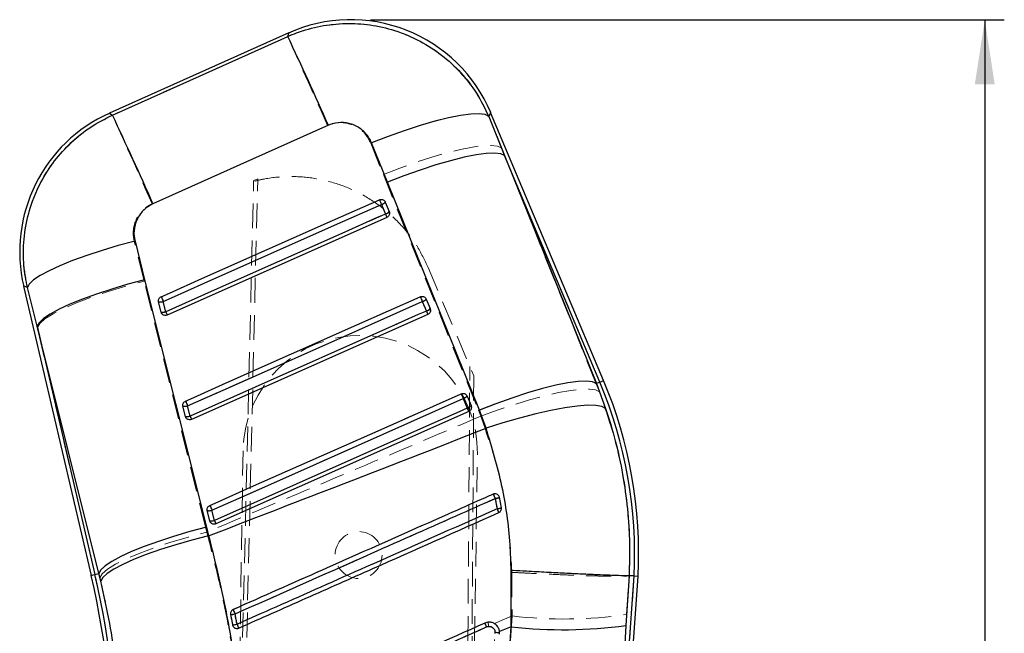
# Model space of a CAD drawing. Header units: millimetres. Extents: x 42 to 356, y 8 to 287.
# Tile 9 of 16: x 133 to 184, y 256 to 287. Entities that reach past the tile are written whole.
import ezdxf

# ---------------------------------------------------------------- set-up
doc = ezdxf.new("R2010")
doc.units = ezdxf.units.MM
doc.linetypes.add('HIDDEN', pattern=[1.905, 1.27, -0.635])
doc.layers.add('FORMATO', color=179, linetype='Continuous')
doc.styles.add('SLDTEXTSTYLE0', font='TXT', dxfattribs={"width": 0.75})
doc.dimstyles.new('SLDDIMSTYLE0', dxfattribs={"dimtxt": 3.5, "dimasz": 3.302, "dimexe": 0, "dimexo": 0.0625, "dimgap": 0.875, "dimtad": 1, "dimdec": 0, "dimlfac": 1.333333, "dimrnd": 1e-09, "dimzin": 12, "dimdsep": 46, "dimtxsty": 'SLDTEXTSTYLE0', "dimsah": 1, "dimcen": 0.09, "dimadec": 0, "dimazin": 3, "dimtfac": 1, "dimtdec": 0, "dimtofl": 0, "dimtmove": 0, "dimatfit": 3, "dimfxl": 0, "dimfrac": 2, "dimtolj": 1, "dimtzin": 12, "dimarcsym": 0})

# ---------------------------------------------------------------- blocks, each defined once
blk = doc.blocks.new('_D')
at = {"layer": 'FORMATO'}
for p, q in [((151.406, 287.076), (183.858, 287.076)), ((182.858, 287.076), (182.858, 136)), ((154.417, 136), (183.858, 136))]:
    blk.add_line(p, q, dxfattribs=at)
for points in [[(182.858, 287.076), (182.35, 283.774), (183.366, 283.774)], [(182.858, 136), (183.366, 139.302), (182.35, 139.302)]]:
    blk.add_solid(points, dxfattribs=at)
at = {"layer": 'FORMATO', "insert": (178.346, 151.047), "char_height": 3.5, "attachment_point": 1, "rotation": 90, "style": 'SLDTEXTSTYLE0'}
blk.add_mtext('201', dxfattribs=at)

msp = doc.modelspace()

# ---------------------------------------------------------------- linework, layer by layer
at = {"color": 7, "linetype": 'Continuous', "lineweight": 25}
for p, q in [((147.232675, 286.398262), (138.045655, 282.28495)), ((163.344617, 268.596855), (157.56146, 282.325719)), ((157.464246, 282.126442), (158.271622, 280.116004)), ((152.280495, 278.754525), (151.468517, 280.762382)), ((158.271622, 280.116004), (162.975707, 268.441454)), ((163.157211, 268.517908), (158.271622, 280.116004)), ((156.987397, 267.082859), (152.280495, 278.754525)), ((152.168117, 277.740785), (152.374088, 277.251818)), ((151.972398, 277.615537), (152.178362, 277.12657)), ((152.374088, 277.251818), (152.381987, 277.229913)), ((152.256138, 276.955177), (141.00496, 271.953729)), ((139.356727, 275.735431), (139.850664, 273.755167)), ((139.850664, 273.755167), (143.01453, 261.093364)), ((133.656572, 273.435638), (137.108463, 258.624865)), ((134.344764, 271.378764), (133.848269, 273.357999)), ((154.260809, 272.772853), (154.46678, 272.283897)), ((140.69037, 272.108961), (140.567773, 272.634987)), ((140.92725, 272.124954), (140.804661, 272.650969)), ((154.065031, 272.647571), (154.270998, 272.158605)), ((154.46678, 272.283897), (154.474789, 272.261624)), ((140.708724, 272.058704), (140.69037, 272.108961)), ((154.348826, 271.987267), (142.250574, 266.609271)), ((137.504315, 258.717122), (134.344764, 271.378764)), ((134.344764, 271.378764), (137.306509, 258.671022)), ((163.157211, 268.517908), (162.975707, 268.441454)), ((162.975707, 268.441454), (163.450335, 267.168925)), ((156.157681, 267.679629), (156.363648, 267.190662)), ((156.353499, 267.804932), (156.55947, 267.315977)), ((141.935977, 266.764515), (141.813379, 267.290541)), ((142.172791, 266.780485), (142.050198, 267.306511)), ((156.55947, 267.315977), (156.567553, 267.293446)), ((141.954157, 266.714603), (141.935977, 266.764515)), ((156.441513, 267.019347), (143.496187, 261.264802)), ((157.329933, 266.153005), (156.987397, 267.082859)), ((158.010851, 262.621564), (158.001822, 262.653884)), ((158.111843, 262.084026), (158.010851, 262.621564)), ((143.181586, 261.420068), (143.058988, 261.946083)), ((143.418355, 261.436027), (143.295761, 261.962053)), ((143.01453, 261.093364), (143.123578, 260.648195)), ((143.199648, 261.37038), (143.181586, 261.420068)), ((137.306509, 258.671022), (137.504315, 258.717122)), ((137.601138, 258.325089), (137.504315, 258.717122)), ((158.613268, 255.98679), (158.6159, 258.875864)), ((162.177244, 215.379224), (165.107591, 258.579843)), ((162.272479, 219.788043), (164.904581, 258.591829)), ((164.649198, 258.606889), (164.486589, 256.061495)), ((164.649324, 258.606889), (164.649198, 258.606889)), ((164.904581, 258.591829), (164.649324, 258.606889)), ((164.904581, 258.591829), (165.107591, 258.579843)), ((144.350789, 256.089619), (144.36728, 256.037757)), ((164.486589, 256.061495), (162.272479, 219.788043)), ((157.785466, 255.695429), (157.782849, 255.648373)), ((158.017538, 255.618612), (158.020061, 255.665897)), ((158.613268, 255.98679), (158.018442, 255.744391)), ((158.020061, 255.665897), (158.018442, 255.744391))]:
    msp.add_line(p, q, dxfattribs=at)
at = {"color": 7, "linetype": 'HIDDEN', "lineweight": 18}
for p, q in [((158.106262, 280.508556), (157.460446, 282.118653)), ((140.237066, 277.645656), (149.21427, 281.663068)), ((151.423217, 280.755565), (152.072357, 279.147022)), ((158.106262, 280.508556), (163.157211, 268.517908)), ((162.966799, 268.437699), (158.106262, 280.508556)), ((143.812572, 211.645516), (145.430902, 278.799508)), ((144.036052, 211.64208), (145.637, 278.927159)), ((145.431764, 278.835249), (145.637, 278.927159)), ((152.072357, 279.147022), (156.933751, 267.07707)), ((152.374017, 277.252041), (152.168046, 277.741008)), ((152.179975, 277.126592), (151.974005, 277.615559)), ((152.379507, 277.237625), (152.374017, 277.252041)), ((152.256138, 276.955177), (152.179975, 277.126592)), ((139.823916, 273.689833), (139.315309, 275.731922)), ((154.332576, 274.456967), (154.362223, 274.386593)), ((154.362223, 274.386593), (156.698407, 268.840634)), ((133.846887, 273.358558), (134.359056, 271.317442)), ((142.970779, 261.089553), (139.823916, 273.689833)), ((154.466706, 272.284132), (154.260735, 272.773088)), ((140.567914, 272.634708), (140.690512, 272.108693)), ((140.806222, 272.651114), (140.928818, 272.125088)), ((154.272647, 272.158661), (154.066677, 272.647627)), ((154.472231, 272.269603), (154.466706, 272.284132)), ((140.690512, 272.108693), (140.712808, 272.051059)), ((141.00496, 271.953729), (140.928818, 272.125088)), ((137.306509, 258.671022), (134.359056, 271.317442)), ((134.359056, 271.317442), (137.504656, 258.717206)), ((156.093822, 211.45677), (156.495755, 269.32171)), ((156.698407, 268.840634), (156.317302, 211.453333)), ((163.157211, 268.517908), (162.966799, 268.437699)), ((163.132839, 268.018403), (162.966799, 268.437699)), ((156.365324, 267.19074), (156.159354, 267.679707)), ((156.559395, 267.316212), (156.353423, 267.805178)), ((141.813525, 267.290261), (141.936123, 266.764235)), ((142.051813, 267.306656), (142.17441, 266.78063)), ((156.564944, 267.301616), (156.559395, 267.316212)), ((141.936123, 266.764235), (141.958366, 266.706691)), ((156.933751, 267.07707), (157.053597, 266.770639)), ((144.88583, 265.006696), (144.065679, 211.641624)), ((156.064262, 211.457222), (156.884413, 264.822294)), ((157.694567, 262.784586), (157.717642, 262.790699)), ((143.059137, 261.945803), (143.181735, 261.419777)), ((143.297411, 261.962198), (143.420008, 261.436172)), ((143.181735, 261.419777), (143.203941, 261.3623)), ((143.032986, 260.837705), (142.970779, 261.089553)), ((137.306509, 258.671022), (137.504656, 258.717206)), ((137.504656, 258.717206), (137.55992, 258.495421)), ((158.65011, 258.779288), (158.656801, 256.548076)), ((164.904581, 258.591829), (162.296842, 220.14723)), ((164.524235, 256.620881), (164.649779, 258.606816)), ((144.374128, 256.023983), (144.350801, 256.089608)), ((157.76121, 256.151153), (158.656801, 256.548076)), ((157.454418, 256.015182), (157.357465, 255.990036))]:
    msp.add_line(p, q, dxfattribs=at)
at = {"color": 7, "linetype": 'HIDDEN', "lineweight": 18, "flags": 128}
for points in [[(147.232675, 286.398262), (147.226155, 286.376972), (147.17586, 286.212799)], [(147.17586, 286.212799), (142.651435, 284.186982), (138.199436, 282.193598)], [(147.17586, 286.212799), (147.22938, 286.09372), (147.334825, 285.858658), (147.489941, 285.512642), (147.691412, 285.063059), (147.934927, 284.519531), (148.215281, 283.893683), (148.526479, 283.19889), (148.861866, 282.450017), (149.21427, 281.663079)], [(138.199436, 282.193598), (138.062688, 282.274835), (138.045655, 282.28495)], [(157.460446, 282.118653), (157.549799, 282.301814), (157.561458, 282.325719)], [(138.199436, 282.193598), (138.252952, 282.07453), (138.358365, 281.839546), (138.513422, 281.493664), (138.714808, 281.044271), (138.958221, 280.50099), (139.238457, 279.875398), (139.549528, 279.180896), (139.884786, 278.432314), (140.237066, 277.645656)], [(157.460446, 282.118653), (157.268738, 282.214195), (156.956475, 282.255009), (156.530621, 282.24019), (156.000681, 282.170084), (155.378481, 282.046233), (154.677906, 281.87142), (153.914589, 281.649534), (153.105563, 281.385538), (152.268881, 281.085309), (151.423217, 280.755565)], [(152.072357, 279.147022), (152.914692, 279.474375), (153.748191, 279.772513), (154.554418, 280.034844), (155.315541, 280.255546), (156.014725, 280.429766), (156.636504, 280.553617), (157.167125, 280.624394), (157.594852, 280.64051), (157.910222, 280.601606), (158.106262, 280.508556)], [(151.866412, 277.857528), (151.449041, 277.671997), (149.77956, 276.929863), (143.101632, 273.96134), (140.698612, 272.893128)], [(151.974005, 277.615559), (151.956067, 277.655915), (151.938179, 277.696148), (151.921016, 277.734761), (151.905221, 277.770278), (151.891391, 277.80138), (151.880046, 277.826884), (151.871614, 277.845838), (151.866412, 277.857528)], [(151.974005, 277.615559), (151.556635, 277.430017), (149.887157, 276.687883), (143.209239, 273.719337), (140.806222, 272.651114)], [(140.928818, 272.125088), (141.346188, 272.31063), (143.015667, 273.052764), (149.693585, 276.02131), (152.179975, 277.126592)], [(133.846887, 273.358558), (133.941362, 273.541328), (134.159438, 273.749479), (134.496481, 273.978606), (134.945331, 274.223827), (135.496452, 274.479945), (136.138135, 274.741516), (136.85675, 275.002987), (137.637027, 275.258791), (138.462392, 275.503498), (139.315309, 275.731922)], [(133.656572, 273.435638), (133.677575, 273.427133), (133.846887, 273.358558)], [(134.359056, 271.317442), (134.478084, 271.522832), (134.747278, 271.758609), (135.159657, 272.018672), (135.704523, 272.296258), (136.367745, 272.584171), (137.132119, 272.874956), (137.97782, 273.161047), (138.882911, 273.435046), (139.823916, 273.689833)], [(140.806222, 272.651114), (140.788285, 272.69147), (140.770397, 272.731703), (140.753232, 272.770316), (140.737436, 272.805844), (140.723604, 272.836947), (140.712256, 272.862461), (140.703819, 272.881427), (140.698612, 272.893128)], [(153.959096, 272.889618), (153.541725, 272.704077), (151.872244, 271.961954), (145.194315, 268.99343), (141.94422, 267.54867)], [(154.066677, 272.647627), (154.048739, 272.687983), (154.030851, 272.728217), (154.013688, 272.766829), (153.997895, 272.802357), (153.984068, 272.83346), (153.972725, 272.858963), (153.964296, 272.877917), (153.959096, 272.889618)], [(154.066677, 272.647627), (153.649307, 272.462097), (151.979826, 271.719963), (145.301905, 268.751417), (142.051813, 267.306656)], [(142.17441, 266.78063), (142.59178, 266.966161), (144.26126, 267.708295), (150.939182, 270.676841), (154.272647, 272.158661)], [(154.348826, 271.987267), (154.347429, 271.990408), (154.343275, 271.999762), (154.336492, 272.015028), (154.327281, 272.035748), (154.315924, 272.061296), (154.30276, 272.090912), (154.288188, 272.123702), (154.272647, 272.158661)], [(156.933751, 267.07707), (157.775986, 267.404345), (158.609371, 267.702394), (159.415477, 267.964613), (160.176478, 268.185214), (160.875545, 268.359323), (161.497223, 268.483084), (162.027761, 268.553761), (162.455425, 268.569787), (162.770764, 268.530816), (162.966799, 268.437699)], [(157.053597, 266.770639), (157.904268, 267.082278), (158.74586, 267.364883), (159.559672, 267.612193), (160.32762, 267.818701), (161.032639, 267.979824), (161.659069, 268.091985), (162.192985, 268.152681), (162.622527, 268.160571), (162.93815, 268.115476), (163.132839, 268.018403)], [(163.344617, 268.596855), (163.332899, 268.591915), (163.297745, 268.577107), (163.239172, 268.552431), (163.157211, 268.517908)], [(156.051781, 267.921698), (155.634411, 267.736167), (153.964929, 266.994034), (147.287, 264.02551), (143.18983, 262.204212)], [(156.159354, 267.679707), (155.741983, 267.494176), (154.072502, 266.752042), (147.394578, 263.783508), (143.297411, 261.962198)], [(156.051781, 267.921698), (156.056979, 267.910008), (156.065407, 267.891043), (156.076748, 267.865539), (156.090574, 267.834426), (156.106365, 267.798909), (156.123529, 267.760296), (156.141416, 267.720063), (156.159354, 267.679707)], [(142.051813, 267.306656), (142.033875, 267.347012), (142.015988, 267.387245), (141.998824, 267.425858), (141.98303, 267.461386), (141.969201, 267.492489), (141.957856, 267.518003), (141.949423, 267.536969), (141.94422, 267.54867)], [(143.420008, 261.436172), (143.837379, 261.621703), (145.50686, 262.363837), (152.184784, 265.332372), (156.365324, 267.19074)], [(156.365324, 267.19074), (156.380866, 267.155782), (156.395438, 267.122992), (156.408603, 267.093387), (156.419962, 267.067828), (156.429173, 267.047108), (156.435959, 267.031842), (156.440115, 267.022499), (156.441513, 267.019347)], [(142.250574, 266.609271), (142.249177, 266.612411), (142.245024, 266.621754), (142.238243, 266.63702), (142.229034, 266.65774), (142.217679, 266.683289), (142.204518, 266.712893), (142.189948, 266.745672), (142.17441, 266.78063)], [(143.18983, 262.204212), (143.195031, 262.192511), (143.203461, 262.173545), (143.214803, 262.148031), (143.228631, 262.116917), (143.244424, 262.0814), (143.261586, 262.042788), (143.279473, 262.002543), (143.297411, 261.962198)], [(143.420008, 261.436172), (143.435549, 261.401214), (143.450119, 261.368435), (143.463281, 261.338819), (143.474639, 261.313271), (143.483849, 261.292562), (143.490633, 261.277296), (143.494788, 261.267953), (143.496187, 261.264802)], [(137.504656, 258.717206), (137.623724, 258.922568), (137.893, 259.158334), (138.305496, 259.41838), (138.850509, 259.695966), (139.513901, 259.983879), (140.278458, 260.274664), (141.124345, 260.560766), (142.029614, 260.834765), (142.970779, 261.089553)], [(137.55992, 258.495421), (137.679947, 258.699895), (137.950151, 258.933973), (138.36353, 259.191594), (138.909372, 259.466079), (139.573533, 259.750315), (140.338801, 260.036942), (141.185347, 260.318518), (142.091233, 260.587767), (143.032986, 260.837705)], [(137.306509, 258.671022), (137.219895, 258.650832), (137.157998, 258.63641), (137.120848, 258.627749), (137.108463, 258.624865)]]:
    msp.add_lwpolyline(points, dxfattribs=at)
at = {"color": 8, "linetype": 'Continuous', "lineweight": 25, "flags": 128}
for points in [[(147.177678, 286.218733), (147.226761, 286.37895), (147.232675, 286.398262)], [(138.045655, 282.28495), (138.06287, 282.274724), (138.19998, 282.193274)], [(157.561458, 282.325719), (157.551067, 282.304418), (157.464246, 282.126442)], [(133.848269, 273.357999), (133.678036, 273.426943), (133.656572, 273.435638)], [(163.157211, 268.517908), (163.239172, 268.552431), (163.297745, 268.577107), (163.332899, 268.591915), (163.344617, 268.596855)], [(137.108463, 258.624865), (137.120848, 258.627749), (137.157998, 258.63641), (137.219895, 258.650832), (137.306509, 258.671022)]]:
    msp.add_lwpolyline(points, dxfattribs=at)
at = {"color": 7, "linetype": 'Continuous', "lineweight": 25, "flags": 128}
for points in [[(138.19998, 282.193274), (142.650687, 284.188916), (147.177678, 286.218733)], [(157.464246, 282.126442), (157.275533, 282.219984), (156.966965, 282.259212), (156.545382, 282.24323), (156.02013, 282.172409), (155.402855, 282.048323), (154.707243, 281.873722), (153.948714, 281.652474), (153.144088, 281.389483), (152.311199, 281.090573), (151.468517, 280.762382)], [(149.257687, 281.667874), (144.72933, 279.641364), (140.27727, 277.648986)], [(158.271622, 280.116004), (158.077589, 280.206562), (157.765221, 280.243509), (157.341369, 280.226019), (156.815324, 280.154471), (156.198622, 280.030441), (155.504784, 279.856645), (154.749022, 279.636905), (153.947908, 279.376027), (153.119008, 279.079732), (152.280495, 278.754525)], [(140.6983, 272.893116), (141.115661, 273.078647), (142.785107, 273.82077), (149.462888, 276.789249), (151.86609, 277.85755)], [(140.804661, 272.650969), (141.22202, 272.836511), (142.891457, 273.578644), (149.569203, 276.547213), (151.972398, 277.615537)], [(152.178362, 277.12657), (151.761004, 276.941039), (150.091566, 276.198894), (143.41382, 273.230337), (140.92725, 272.124954)], [(139.356727, 275.735431), (138.499334, 275.506952), (137.668966, 275.261954), (136.883416, 275.00568), (136.159516, 274.743628), (135.512778, 274.48142), (134.957061, 274.224654), (134.504271, 273.978852), (134.164112, 273.749266), (133.943871, 273.540825), (133.848269, 273.357999)], [(139.850664, 273.755167), (138.997801, 273.526766), (138.171569, 273.282014), (137.389495, 273.026109), (136.668169, 272.76446), (136.022891, 272.502632), (135.46735, 272.246179), (135.01333, 272.000533), (134.670462, 271.770903), (134.44602, 271.562171), (134.344764, 271.378764)], [(141.943898, 267.548659), (142.361259, 267.734189), (144.030701, 268.476301), (150.708474, 271.444768), (153.958768, 272.889618)], [(142.050198, 267.306511), (142.467557, 267.492042), (144.136994, 268.234175), (150.814743, 271.202699), (154.065031, 272.647571)], [(154.270998, 272.158605), (153.853638, 271.973074), (152.184202, 271.230952), (145.506453, 268.262428), (142.172791, 266.780485)], [(162.975707, 268.441454), (162.781688, 268.532213), (162.469429, 268.569396), (162.045776, 268.552174), (161.520005, 268.480927), (160.903639, 268.357222), (160.210179, 268.183761), (159.454818, 267.964345), (158.654105, 267.703791), (157.82558, 267.407809), (156.987397, 267.082859)], [(143.189501, 262.204201), (143.606861, 262.389731), (145.276302, 263.131843), (151.954067, 266.100299), (156.051447, 267.921698)], [(143.295761, 261.962053), (143.71312, 262.147584), (145.382557, 262.889706), (152.060305, 265.858196), (156.157681, 267.679629)], [(156.363648, 267.190662), (155.946289, 267.005131), (154.276853, 266.263009), (147.599105, 263.294519), (143.418355, 261.436027)], [(163.450335, 267.168925), (163.260443, 267.271609), (162.947583, 267.327276), (162.518706, 267.334697), (161.983345, 267.293715), (161.3534, 267.205224), (160.642867, 267.071203), (159.867532, 266.894635), (159.044635, 266.679433), (158.192455, 266.430379), (157.329933, 266.153005)], [(143.01453, 261.093364), (142.161183, 260.864985), (141.334411, 260.620222), (140.551767, 260.364306), (139.829871, 260.102645), (139.184048, 259.840811), (138.628011, 259.584353), (138.173567, 259.338724), (137.830365, 259.109133), (137.60569, 258.900457), (137.504315, 258.717122)], [(143.123578, 260.648195), (142.269295, 260.427561), (141.441547, 260.190432), (140.657872, 259.941836), (139.934876, 259.687031), (139.287874, 259.431422), (138.730577, 259.180423), (138.274791, 258.939354), (137.930173, 258.713317), (137.704025, 258.507111), (137.601138, 258.325089)]]:
    msp.add_lwpolyline(points, dxfattribs=at)
at = {"color": 7, "linetype": 'HIDDEN', "lineweight": 18}
msp.add_circle((150.804446, 259.665113), 1.2, dxfattribs=at)
at = {"color": 7, "linetype": 'Continuous', "lineweight": 25}
for centre, radius, start, end in [((150.405672, 279.311409), 7.76475, 22.7802567, 114.2981618), ((-54.147224, 191.450696), 222.514487, 23.91895733, 25.20739241), ((141.218652, 275.198102), 7.76475, 113.9744338, 193.2221693), ((-48.658493, 194.029402), 206.613062, 23.87332315, 25.25895286), ((166.107678, 283.969004), 15.497506, 203.2254907, 204.2027666), ((151.878895, 277.977194), 0.373549, 284.4959302, 320.7375424), ((152.084841, 277.488271), 0.373596, 284.4968585, 320.7347574), ((158.424682, 279.857714), 6.817306, 203.6168989, 205.1987899), ((154.879479, 278.977657), 15.43138, 203.2221119, 204.204112), ((167.579689, 278.725097), 14.818309, 203.191275, 204.2133947), ((153.971454, 273.009416), 0.373749, 284.4996794, 320.732124), ((140.660202, 273.028591), 0.404311, 256.7847799, 290.9343474), ((154.177452, 272.520389), 0.373683, 284.4973323, 320.7379982), ((140.782771, 272.502643), 0.40438, 256.7911824, 290.9335991), ((147.070245, 274.809681), 6.70404, 203.6071926, 205.2142751), ((160.214352, 274.754939), 6.485707, 203.5979486, 205.2604626), ((142.289386, 259.727529), 22.643694, 357.1251157, 22.8428109), ((142.289386, 259.727529), 22.847049, 357.1190886, 22.8428109), ((169.22986, 273.560781), 14.334218, 203.1662284, 204.2229025), ((156.064134, 268.041477), 0.373744, 284.4949736, 320.7353463), ((141.90579, 267.684049), 0.404214, 256.7841765, 290.9318147), ((155.460075, 273.337717), 14.703749, 203.1857377, 204.2162387), ((156.270024, 267.55262), 0.37387, 284.502278, 320.7315684), ((162.135209, 269.710566), 6.297685, 203.5864212, 205.2985315), ((142.028381, 267.158076), 0.404264, 256.7868532, 290.9293195), ((148.08768, 269.364355), 6.454634, 203.5977113, 205.267073), ((185.267074, 274.826129), 30.087319, 203.5925515, 204.0620712), ((157.711337, 263.249504), 0.695714, 276.8416086, 295.5001533), ((156.301998, 267.813853), 14.26204, 203.1617056, 204.2240571), ((143.151377, 262.339497), 0.404117, 256.7841535, 290.9333581), ((157.804953, 262.85787), 0.832476, 276.0677178, 291.6322681), ((183.109413, 273.1735), 27.568939, 203.8411792, 204.282662), ((143.274005, 261.813265), 0.403912, 256.7729381, 290.9393026), ((149.180045, 263.951735), 6.286959, 203.5873663, 205.3015294), ((93.747008, 248.518773), 44.523576, 359.1195111, 13.1195083), ((93.747008, 248.518773), 44.726931, 359.1209337, 13.1195083), ((144.246795, 257.568985), 0.948355, 270.1763233, 284.2209472), ((188.060966, 276.069198), 47.712031, 203.7258565, 204.0174512), ((144.302261, 257.274076), 1.185451, 272.3461408, 283.5361132), ((201.930174, 281.536175), 62.729394, 203.90033409, 204.09809892), ((147.700759, 251.751265), 10.546153, 23.6837108, 24.8341044), ((161.249245, 279.663915), 23.823405, 263.647414, 277.8100431), ((157.79742, 254.843847), 0.851666, 74.8457747, 90.8042615)]:
    msp.add_arc(centre, radius, start, end, dxfattribs=at)
at = {"color": 7, "linetype": 'HIDDEN', "lineweight": 18}
for centre, radius, start, end in [((151.884947, 277.966103), 0.36168, 284.2546639, 321.5113417), ((152.090815, 277.477298), 0.361862, 284.2640846, 321.5015448), ((153.977485, 272.998398), 0.361933, 284.2665295, 321.4996167), ((140.660046, 273.035417), 0.411164, 257.0514163, 290.8251467), ((154.183496, 272.50935), 0.361844, 284.2633284, 321.5070957), ((140.782676, 272.509187), 0.410961, 257.040409, 290.8308743), ((150.885122, 264.914493), 6, 359.1195083, 179.1195083), ((142.289386, 259.727529), 22.643694, 357.1251157, 22.8428109), ((156.070245, 268.030354), 0.361792, 284.2585783, 321.509213), ((141.905682, 267.690692), 0.410898, 257.0393313, 290.8325385), ((156.276113, 267.541549), 0.361974, 284.267995, 321.4994202), ((142.02828, 267.164661), 0.410893, 257.0392407, 290.8326752), ((120.886674, 246.232943), 40.358121, 23.866534, 24.2123277), ((157.681904, 263.397008), 0.84233, 277.6330726, 292.986904), ((157.786976, 262.576446), 0.228375, 11.3934847, 23.4566371), ((143.151302, 262.345996), 0.410669, 257.0308198, 290.8414986), ((157.765683, 263.08346), 1.057684, 276.883157, 289.1038385), ((134.45521, 251.567221), 25.667971, 23.5822717, 24.0637276), ((143.273887, 261.820153), 0.410843, 257.0383471, 290.8340173), ((93.747008, 248.518773), 44.726931, 359.1209337, 13.1195083), ((144.234306, 257.63761), 1.017115, 270.8688753, 283.9950092), ((115.925742, 244.032088), 31.218437, 23.8412184, 24.285682), ((161.315031, 278.786252), 22.396488, 263.1835198, 278.2383001), ((144.283442, 257.375704), 1.287859, 272.9981151, 283.3204691), ((125.584049, 247.628044), 20.808842, 23.4946007, 24.092654), ((147.059314, 251.468224), 11.247164, 23.7057834, 24.7702474), ((159.601693, 256.25366), 2.160477, 180.7751193, 186.3373506), ((157.797419, 254.848185), 0.8475, 74.76985, 90.8257785)]:
    msp.add_arc(centre, radius, start, end, dxfattribs=at)
for points, knots in [([(157.460446, 282.118653), (157.449303, 282.14475), (157.261938, 282.583546), (156.809905, 283.414239), (155.961032, 284.480637), (154.932483, 285.388778), (153.671219, 286.161112), (152.304023, 286.660568), (150.904048, 286.886251), (149.638323, 286.878095), (148.370866, 286.674295), (147.577794, 286.36802), (147.17586, 286.212799)], [0, 0, 0, 0, 0.00691336, 0.11624024, 0.229018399, 0.337246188, 0.448832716, 0.587594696, 0.688954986, 0.793072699, 0.895128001, 1, 1, 1, 1]), ([(138.199436, 282.193598), (137.779157, 281.976547), (136.981897, 281.564806), (135.966974, 280.70949), (135.089175, 279.709374), (134.395422, 278.554516), (133.912551, 277.286073), (133.656943, 275.993688), (133.611194, 274.665837), (133.768322, 273.79432), (133.846887, 273.358558)], [0, 0, 0, 0, 0.132849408, 0.252012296, 0.371175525, 0.506324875, 0.628859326, 0.751394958, 0.875696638, 1, 1, 1, 1]), ([(149.21427, 281.663079), (149.21525, 281.663516), (149.382182, 281.737808), (149.742285, 281.831619), (150.235907, 281.790892), (150.70384, 281.612922), (151.138319, 281.293777), (151.326614, 280.938062), (151.423217, 280.755565)], [0, 0, 0, 0, 0.001201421, 0.204636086, 0.408047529, 0.546677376, 0.767426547, 1, 1, 1, 1]), ([(154.362223, 274.386593), (154.179675, 274.767565), (153.809286, 275.54056), (153.021, 276.556782), (152.078049, 277.442145), (151.006099, 278.148078), (149.821126, 278.669142), (148.576454, 278.981466), (147.286339, 279.078855), (146.233273, 278.988184), (145.620949, 278.844198), (145.430902, 278.799508)], [0, 0, 0, 0, 0.116569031, 0.236519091, 0.353088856, 0.473039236, 0.589601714, 0.709545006, 0.826094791, 0.946025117, 1, 1, 1, 1]), ([(145.430902, 278.799508), (145.431011, 278.804022), (145.431276, 278.815008), (145.431583, 278.827745), (145.431764, 278.835249)], [0, 0, 0, 0, 0.410818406, 1, 1, 1, 1]), ([(139.315309, 275.731922), (139.314105, 275.736833), (139.268525, 275.922617), (139.24135, 276.307691), (139.370225, 276.778445), (139.612532, 277.186282), (139.893248, 277.468438), (140.14629, 277.598866), (140.237066, 277.645656)], [0, 0, 0, 0, 0.006657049, 0.251811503, 0.497183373, 0.63198472, 0.867979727, 1, 1, 1, 1]), ([(164.650053, 258.60685), (164.665545, 259.238483), (164.696646, 260.506549), (164.515364, 262.729797), (164.076511, 265.274747), (163.449281, 267.098373), (163.132839, 268.018403)], [0, 0, 0, 0, 0.196932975, 0.39536232, 0.694957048, 1, 1, 1, 1]), ([(157.053597, 266.770639), (155.091827, 265.937709), (150.420672, 263.954427), (145.744994, 261.981848), (143.032986, 260.837705)], [0, 0, 0, 0, 0.419975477, 1, 1, 1, 1]), ([(157.053597, 266.770639), (157.327172, 265.993211), (157.878506, 264.426466), (158.466873, 261.743531), (158.584661, 259.838064), (158.65011, 258.779288)], [0, 0, 0, 0, 0.304422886, 0.61350114, 1, 1, 1, 1]), ([(144.381537, 256.871813), (144.520239, 256.933414), (145.215516, 257.242207), (148.137091, 258.539767), (152.436073, 260.449072), (156.178465, 262.111223), (157.694567, 262.784586)], [0, 0, 0, 0, 0.031255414, 0.156675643, 0.658356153, 1, 1, 1, 1]), ([(157.940027, 262.741425), (157.949834, 262.7334), (157.974365, 262.713329), (157.988184, 262.684596), (157.996479, 262.667351)], [0, 0, 0, 0, 0.399814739, 1, 1, 1, 1]), ([(157.793789, 262.562141), (157.65464, 262.500354), (156.958898, 262.191416), (154.036772, 260.893898), (150.418534, 259.287325), (146.676438, 257.625787), (145.160732, 256.952809), (144.480282, 256.650687)], [0, 0, 0, 0, 0.031355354, 0.156776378, 0.658460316, 0.84667155, 1, 1, 1, 1]), ([(157.892441, 262.0334), (157.872964, 262.143321), (157.841672, 262.319921), (157.806913, 262.495752), (157.793789, 262.562141)], [0, 0, 0, 0, 0.622426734, 1, 1, 1, 1]), ([(144.580161, 256.122493), (144.719311, 256.184277), (145.41506, 256.493196), (148.337212, 257.790643), (151.954175, 259.39663), (155.695844, 261.058035), (157.211126, 261.730872), (157.892441, 262.0334)], [0, 0, 0, 0, 0.031358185, 0.156790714, 0.658520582, 0.846460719, 1, 1, 1, 1]), ([(144.918151, 250.459344), (144.826084, 251.322412), (144.641411, 253.05362), (144.218753, 255.658542), (143.696145, 258.267733), (143.254524, 259.979166), (143.032986, 260.837705)], [0, 0, 0, 0, 0.246160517, 0.4937673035, 0.7460489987, 1, 1, 1, 1]), ([(158.65011, 258.779288), (158.685076, 258.777383), (158.933819, 258.763832), (159.523391, 258.732829), (160.403279, 258.689914), (161.357815, 258.648234), (162.23238, 258.615376), (163.005488, 258.591981), (163.651674, 258.579111), (164.153853, 258.577007), (164.507539, 258.585284), (164.602366, 258.599639), (164.649779, 258.606816)], [0, 0, 0, 0, 0.011732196, 0.083460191, 0.198031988, 0.312603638, 0.427171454, 0.541739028, 0.656304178, 0.770869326, 0.885434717, 1, 1, 1, 1]), ([(137.55992, 258.495421), (137.703764, 257.874269), (137.992651, 256.626792), (138.31329, 254.68641), (138.552573, 252.700655), (138.625174, 251.361702), (138.661622, 250.689505)], [0, 0, 0, 0, 0.244816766, 0.491672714, 0.744803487, 1, 1, 1, 1]), ([(144.350801, 256.089608), (144.322607, 256.237725), (144.288907, 256.414767), (144.255231, 256.591705), (144.24973, 256.620613)], [0, 0, 0, 0, 0.836624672, 1, 1, 1, 1]), ([(144.480282, 256.650687), (144.499437, 256.549388), (144.532721, 256.373368), (144.566024, 256.197254), (144.580161, 256.122493)], [0, 0, 0, 0, 0.575497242, 1, 1, 1, 1]), ([(162.296842, 220.14723), (162.516172, 223.735037), (163.259445, 235.893543), (164.001295, 248.050954), (164.524235, 256.620881)], [0, 0, 0, 0, 0.295086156, 1, 1, 1, 1]), ([(158.656801, 256.548076), (158.108427, 247.981543), (157.330529, 235.829444), (156.524603, 223.67802), (156.286808, 220.092653)], [0, 0, 0, 0, 0.704942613, 1, 1, 1, 1]), ([(145.635639, 250.777376), (148.792817, 252.176569), (152.732403, 253.922508), (156.672007, 255.668438), (157.454418, 256.015182)], [0, 0, 0, 0, 0.801398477, 1, 1, 1, 1]), ([(157.357465, 255.990036), (155.412122, 255.125874), (151.521439, 253.397549), (147.630711, 251.669356), (145.685348, 250.805259)], [0, 0, 0, 0, 0.50000031, 1, 1, 1, 1]), ([(155.771339, 217.930725), (156.107483, 224.225215), (156.779767, 236.81415), (157.45006, 249.401796), (157.785205, 255.695597)], [0, 0, 0, 0, 0.500001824, 1, 1, 1, 1]), ([(157.785205, 255.695597), (157.78327, 255.732642), (157.779536, 255.804156), (157.728146, 255.899186), (157.65288, 255.969924), (157.557492, 256.014108), (157.488777, 256.014824), (157.454418, 256.015182)], [0, 0, 0, 0, 0.2124096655, 0.4100458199, 0.6070178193, 0.803503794, 1, 1, 1, 1]), ([(157.977381, 255.904619), (157.996437, 255.847249), (158.022379, 255.769147), (158.020542, 255.687572), (158.020054, 255.665919)], [0, 0, 0, 0, 0.734565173, 1, 1, 1, 1])]:
    msp.add_open_spline(points, degree=3, knots=knots, dxfattribs=at)
at = {"color": 7, "linetype": 'Continuous', "lineweight": 25}
for points, knots in [([(147.177678, 286.218733), (147.327989, 286.281853), (147.867737, 286.508511), (148.856921, 286.77863), (150.126606, 286.914578), (151.405491, 286.837818), (152.696166, 286.545646), (153.934276, 286.025347), (155.078092, 285.287428), (156.048921, 284.391405), (156.880153, 283.335552), (157.267641, 282.533427), (157.464246, 282.126442)], [0, 0, 0, 0, 0.039750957, 0.142740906, 0.248629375, 0.349768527, 0.453647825, 0.569703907, 0.67510056, 0.783593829, 0.890199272, 1, 1, 1, 1]), ([(133.848269, 273.357999), (133.778178, 273.7299), (133.624206, 274.546877), (133.642458, 275.838218), (133.90118, 277.302919), (134.442859, 278.665416), (135.216271, 279.86667), (136.071213, 280.810387), (137.066255, 281.61309), (137.822071, 281.999879), (138.19998, 282.193274)], [0, 0, 0, 0, 0.106309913, 0.233537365, 0.360762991, 0.523361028, 0.642348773, 0.761337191, 0.880668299, 1, 1, 1, 1]), ([(151.468517, 280.762382), (151.466784, 280.766628), (151.393757, 280.945483), (151.18727, 281.27663), (150.803629, 281.583158), (150.367279, 281.771906), (149.896112, 281.842168), (149.492518, 281.767344), (149.290185, 281.68164), (149.257687, 281.667874)], [0, 0, 0, 0, 0.005216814, 0.219787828, 0.434651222, 0.550718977, 0.75391164, 0.960473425, 1, 1, 1, 1]), ([(151.86609, 277.85755), (151.870655, 277.859471), (151.898777, 277.871303), (151.955146, 277.881707), (152.03212, 277.870552), (152.100492, 277.834557), (152.145499, 277.787287), (152.162322, 277.752698), (152.168117, 277.740785)], [0, 0, 0, 0, 0.041060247, 0.252956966, 0.464857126, 0.676762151, 0.888663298, 1, 1, 1, 1]), ([(140.27727, 277.648986), (140.116688, 277.560408), (139.95536, 277.471418), (139.690891, 277.221729), (139.50045, 276.970777), (139.320996, 276.499909), (139.285174, 276.088113), (139.340337, 275.816218), (139.356727, 275.735431)], [0, 0, 0, 0, 0.235155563, 0.236248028, 0.472331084, 0.635245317, 0.891621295, 1, 1, 1, 1]), ([(152.381987, 277.229913), (152.387027, 277.20434), (152.397108, 277.153189), (152.378559, 277.075461), (152.337016, 277.008882), (152.29076, 276.971662), (152.261895, 276.957918), (152.256138, 276.955177)], [0, 0, 0, 0, 0.2374739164, 0.4749947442, 0.7104384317, 0.9422461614, 1, 1, 1, 1]), ([(140.567773, 272.634987), (140.56632, 272.642226), (140.559916, 272.674149), (140.562825, 272.733377), (140.591618, 272.80489), (140.639134, 272.861024), (140.680013, 272.883197), (140.6983, 272.893116)], [0, 0, 0, 0, 0.071485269, 0.3152405, 0.558969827, 0.802707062, 1, 1, 1, 1]), ([(153.958768, 272.889618), (153.963453, 272.891587), (153.991702, 272.903454), (154.048219, 272.913786), (154.12517, 272.902504), (154.19349, 272.866412), (154.238323, 272.819149), (154.255074, 272.784661), (154.260809, 272.772853)], [0, 0, 0, 0, 0.042131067, 0.254017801, 0.465899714, 0.677781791, 0.889680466, 1, 1, 1, 1]), ([(154.474789, 272.261624), (154.479785, 272.236044), (154.489779, 272.184875), (154.471092, 272.107179), (154.429441, 272.040662), (154.383215, 272.003622), (154.354465, 271.989949), (154.348826, 271.987267)], [0, 0, 0, 0, 0.237744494, 0.47557035, 0.711304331, 0.943374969, 1, 1, 1, 1]), ([(141.00496, 271.953729), (140.980787, 271.945678), (140.932446, 271.929579), (140.854979, 271.93716), (140.784729, 271.967941), (140.735635, 272.012426), (140.715789, 272.046554), (140.708724, 272.058704)], [0, 0, 0, 0, 0.217812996, 0.435575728, 0.654725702, 0.877078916, 1, 1, 1, 1]), ([(156.051447, 267.921698), (156.056215, 267.923702), (156.084545, 267.93561), (156.141174, 267.94587), (156.218112, 267.934509), (156.286378, 267.898317), (156.331108, 267.851082), (156.347806, 267.816667), (156.353499, 267.804932)], [0, 0, 0, 0, 0.042878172, 0.254758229, 0.466636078, 0.678525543, 0.890392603, 1, 1, 1, 1]), ([(141.813379, 267.290541), (141.811904, 267.297913), (141.805491, 267.329971), (141.808522, 267.389332), (141.837439, 267.460796), (141.884967, 267.516734), (141.925731, 267.538817), (141.943898, 267.548659)], [0, 0, 0, 0, 0.0727929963, 0.3165331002, 0.5602854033, 0.8040319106, 1, 1, 1, 1]), ([(156.567553, 267.293446), (156.572519, 267.26786), (156.582452, 267.21668), (156.563676, 267.139009), (156.521942, 267.072543), (156.475742, 267.035625), (156.447072, 267.02199), (156.441513, 267.019347)], [0, 0, 0, 0, 0.237942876, 0.475958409, 0.711869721, 0.944137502, 1, 1, 1, 1]), ([(163.450335, 267.168925), (163.623819, 266.61827), (163.971916, 265.513384), (164.340056, 263.792004), (164.585405, 262.027413), (164.697389, 260.289687), (164.664772, 259.147754), (164.649324, 258.606889)], [0, 0, 0, 0, 0.200082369, 0.401464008, 0.606940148, 0.813831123, 1, 1, 1, 1]), ([(142.250574, 266.609271), (142.226401, 266.60122), (142.17806, 266.58512), (142.100596, 266.592705), (142.030342, 266.623469), (141.981142, 266.66805), (141.961274, 266.702325), (141.954157, 266.714603)], [0, 0, 0, 0, 0.217559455, 0.43506957, 0.653944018, 0.87602819, 1, 1, 1, 1]), ([(143.123578, 260.648195), (145.276922, 261.481307), (150.013325, 263.313785), (154.747881, 265.151036), (157.329933, 266.153005)], [0, 0, 0, 0, 0.454636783, 1, 1, 1, 1]), ([(158.6159, 258.875864), (158.60103, 259.316036), (158.552075, 260.765141), (158.210571, 263.238664), (157.625715, 265.174158), (157.329933, 266.153005)], [0, 0, 0, 0, 0.1773847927, 0.5839745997, 1, 1, 1, 1]), ([(157.69461, 262.784284), (157.557933, 262.72358), (156.864683, 262.415681), (153.945108, 261.119084), (149.644095, 259.208916), (145.899641, 257.545962), (144.381503, 256.87174)], [0, 0, 0, 0, 0.030799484, 0.156219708, 0.657900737, 1, 1, 1, 1]), ([(158.001822, 262.653884), (157.990774, 262.677092), (157.968676, 262.72351), (157.90852, 262.774299), (157.836596, 262.80299), (157.761282, 262.807295), (157.715784, 262.791592), (157.69461, 262.784284)], [0, 0, 0, 0, 0.205312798, 0.41063504, 0.615951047, 0.821272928, 1, 1, 1, 1]), ([(143.058988, 261.946083), (143.057498, 261.953548), (143.051081, 261.985699), (143.054192, 262.04515), (143.083192, 262.116578), (143.130733, 262.172375), (143.171415, 262.194406), (143.189501, 262.204201)], [0, 0, 0, 0, 0.073698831, 0.317415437, 0.561170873, 0.804904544, 1, 1, 1, 1]), ([(144.47977, 256.649692), (146.714521, 257.641477), (150.489287, 259.316721), (154.92743, 261.286413), (157.130823, 262.264319), (157.794214, 262.558744)], [0, 0, 0, 0, 0.503530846, 0.850524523, 1, 1, 1, 1]), ([(157.794214, 262.558744), (157.807128, 262.493491), (157.841921, 262.317697), (157.873249, 262.141103), (157.892948, 262.030058)], [0, 0, 0, 0, 0.371188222, 1, 1, 1, 1]), ([(157.892948, 262.030058), (155.657319, 261.037853), (151.881125, 259.361923), (147.443378, 257.392432), (145.241263, 256.415142), (144.579726, 256.121554)], [0, 0, 0, 0, 0.503778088, 0.85092991, 1, 1, 1, 1]), ([(144.66779, 255.923752), (145.812553, 256.432187), (148.102079, 257.449057), (152.539339, 259.41983), (155.831829, 260.882181), (157.97956, 261.83609)], [0, 0, 0, 0, 0.25798843, 0.515976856, 1, 1, 1, 1]), ([(157.97956, 261.83609), (158.001996, 261.848805), (158.046867, 261.874233), (158.09296, 261.937731), (158.117835, 262.010322), (158.113797, 262.059994), (158.111843, 262.084026)], [0, 0, 0, 0, 0.2538737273, 0.507718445, 0.7618194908, 1, 1, 1, 1]), ([(143.496187, 261.264802), (143.472014, 261.256757), (143.423674, 261.24067), (143.346206, 261.248227), (143.275959, 261.279015), (143.22669, 261.323654), (143.206801, 261.35802), (143.199648, 261.37038)], [0, 0, 0, 0, 0.2173839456, 0.4347264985, 0.6534411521, 0.8753501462, 1, 1, 1, 1]), ([(143.123578, 260.648195), (143.329493, 259.825522), (143.742596, 258.175083), (144.240215, 255.624935), (144.65051, 253.025562), (144.829138, 251.273131), (144.918727, 250.394216)], [0, 0, 0, 0, 0.246127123, 0.493777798, 0.746109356, 1, 1, 1, 1]), ([(164.649198, 258.606889), (164.603353, 258.60503), (164.510332, 258.601258), (164.15889, 258.608506), (163.657936, 258.625129), (163.015107, 258.651244), (162.241213, 258.686273), (161.370927, 258.728596), (160.413603, 258.777716), (159.520717, 258.825573), (158.912858, 258.859185), (158.650879, 258.8739), (158.6159, 258.875864)], [0, 0, 0, 0, 0.11242889, 0.228118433, 0.34054729, 0.456236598, 0.56866801, 0.684359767, 0.796795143, 0.912490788, 0.988315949, 1, 1, 1, 1]), ([(138.666361, 250.632866), (138.633163, 251.268758), (138.566522, 252.545238), (138.343814, 254.475527), (138.034569, 256.415337), (137.746029, 257.686681), (137.601138, 258.325089)], [0, 0, 0, 0, 0.245094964, 0.491999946, 0.744906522, 1, 1, 1, 1]), ([(144.381503, 256.87174), (144.360255, 256.859842), (144.316518, 256.83535), (144.269674, 256.773778), (144.244286, 256.700363), (144.244743, 256.647291), (144.249566, 256.621428), (144.249714, 256.620635)], [0, 0, 0, 0, 0.237613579, 0.489099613, 0.740576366, 0.992044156, 1, 1, 1, 1]), ([(144.249714, 256.620635), (144.277536, 256.474469), (144.31122, 256.297504), (144.344924, 256.120436), (144.350789, 256.089619)], [0, 0, 0, 0, 0.825962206, 1, 1, 1, 1]), ([(144.579726, 256.121554), (144.565528, 256.196575), (144.532199, 256.372675), (144.498889, 256.548672), (144.47977, 256.649692)], [0, 0, 0, 0, 0.426010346, 1, 1, 1, 1]), ([(157.271685, 256.180568), (155.326402, 255.316197), (151.435837, 253.587454), (147.545253, 251.858796), (145.59996, 250.994467)], [0, 0, 0, 0, 0.499999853, 1, 1, 1, 1]), ([(157.980119, 255.898154), (157.977315, 255.904663), (157.95084, 255.966112), (157.876971, 256.072599), (157.729255, 256.180356), (157.554531, 256.232171), (157.39527, 256.226767), (157.305461, 256.193194), (157.271685, 256.180568)], [0, 0, 0, 0, 0.025175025, 0.23767152, 0.449921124, 0.661601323, 0.87273105, 1, 1, 1, 1]), ([(144.36728, 256.037757), (144.380237, 256.015424), (144.406151, 255.970758), (144.470445, 255.924791), (144.544681, 255.901864), (144.613647, 255.903661), (144.65274, 255.918168), (144.66779, 255.923752)], [0, 0, 0, 0, 0.216347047, 0.432698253, 0.648888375, 0.86483375, 1, 1, 1, 1]), ([(145.685704, 250.804818), (147.631206, 251.668575), (151.522212, 253.396091), (155.413192, 255.123711), (157.358682, 255.987522)], [0, 0, 0, 0, 0.499999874, 1, 1, 1, 1]), ([(156.259744, 219.732019), (156.300653, 220.346473), (157.105198, 232.430953), (157.878903, 244.516116), (158.613268, 255.98679)], [0, 0, 0, 0, 0.050846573, 1, 1, 1, 1]), ([(157.358682, 255.987522), (157.39268, 255.998668), (157.459402, 256.020542), (157.565202, 256.008268), (157.659526, 255.964748), (157.733361, 255.891791), (157.781019, 255.798313), (157.783983, 255.729728), (157.785466, 255.695429)], [0, 0, 0, 0, 0.171947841, 0.33745364, 0.503120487, 0.668815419, 0.834376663, 1, 1, 1, 1]), ([(158.018442, 255.744391), (158.015253, 255.768871), (158.008388, 255.821562), (157.989977, 255.871446), (157.980119, 255.898154)], [0, 0, 0, 0, 0.464583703, 1, 1, 1, 1])]:
    msp.add_open_spline(points, degree=3, knots=knots, dxfattribs=at)

# ---------------------------------------------------------------- dimensions: what is measured, and where the dimension line sits
at = {"layer": 'FORMATO'}
dim = msp.add_linear_dim(base=(182.857675, 135.999874), p1=(150.405672, 287.076159), p2=(153.417282, 135.999874), angle=90, dimstyle='SLDDIMSTYLE0', dxfattribs=at)
dim.commit()
dim.dimension.update_dxf_attribs({"geometry": '_D', "text_midpoint": (182.857675, 154.926089), "dimtype": 160})

doc.saveas('drawing.dxf')
